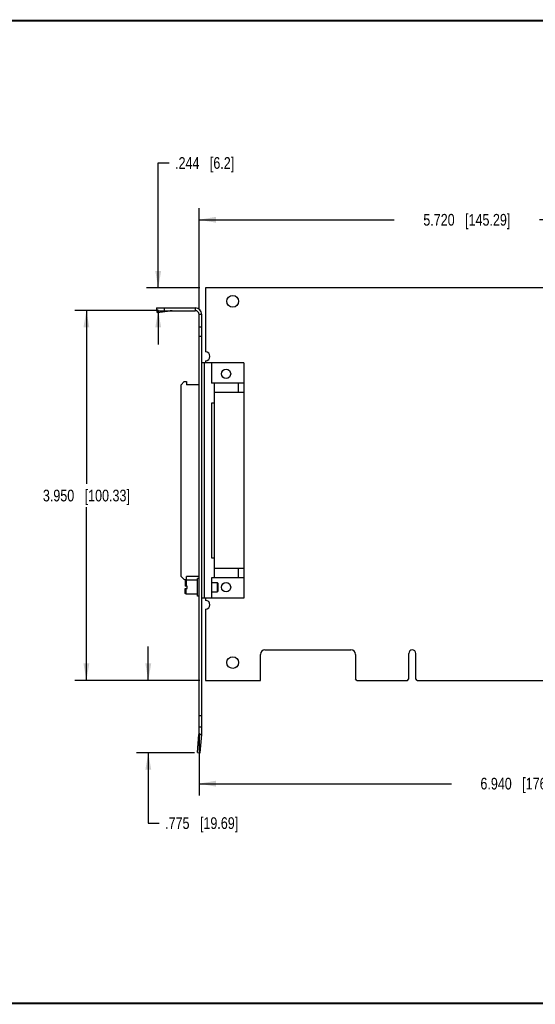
# Model space of a CAD drawing. Header units: inches. Extents: x 0.2 to 16.8, y 0.2 to 10.8.
# Tile 2 of 11: x 5.7 to 11.3, y 0.2 to 10.8. Entities that reach past the tile are written whole.
import ezdxf

# ---------------------------------------------------------------- set-up
doc = ezdxf.new("R2010")
doc.units = ezdxf.units.IN
doc.header["$LTSCALE"] = 0.935
doc.header["$MEASUREMENT"] = 0
doc.layers.get('0').update_dxf_attribs({"linetype": 'CONTINUOUS'})
doc.layers.add('DIMENSIONS', color=7, linetype='CONTINUOUS')
doc.styles.get("Standard").update_dxf_attribs({"font": 'txt', "width": 0.8})
doc.dimstyles.new('DIMSTYLE_1', dxfattribs={"dimtxt": 0.125, "dimasz": 0.18, "dimexe": 0.18, "dimexo": 0.0625, "dimgap": 0.09, "dimtad": 0, "dimtih": 1, "dimtoh": 1, "dimdec": 3, "dimzin": 4, "dimdsep": 46, "dimtxsty": 'STANDARD', "dimblk": '_FILLED', "dimblk1": '_FILLED', "dimblk2": '_FILLED', "dimcen": 0.09, "dimadec": 0, "dimazin": 0, "dimtp": 0.01, "dimtm": 0.01, "dimtfac": 1, "dimtdec": 3, "dimtofl": 0, "dimtmove": 0, "dimatfit": 3, "dimldrblk": '_FILLED', "dimfxl": 1, "dimtolj": 1, "dimtzin": 4, "dimarcsym": 0})

# ---------------------------------------------------------------- blocks, each defined once
blk = doc.blocks.new('_FILLED')
at = {"color": 0, "linetype": 'BYBLOCK'}
blk.add_solid([(0, 0), (-1, 0.174), (-1, -0.174)], dxfattribs=at)
blk = doc.blocks.new('*D1')
at = {"layer": 'DIMENSIONS', "color": 2, "linetype": 'CONTINUOUS'}
for p, q in [((7.226, 7.904), (7.226, 9.238)), ((7.226, 9.238), (7.344, 9.238)), ((7.669, 7.904), (7.101, 7.904)), ((7.229, 7.66), (7.101, 7.66)), ((7.226, 7.66), (7.226, 7.3))]:
    blk.add_line(p, q, dxfattribs=at)
at = {"layer": 'DIMENSIONS', "color": 2, "linetype": 'CONTINUOUS', "xscale": 0.18, "yscale": 0.18, "zscale": 0.18}
for p, rotation in [((7.226, 7.904), 270), ((7.226, 7.66), 90)]:
    blk.add_blockref('_FILLED', p, dxfattribs=dict(at, rotation=rotation))
at = {"layer": 'DIMENSIONS', "color": 2, "linetype": 'CONTINUOUS', "insert": (7.406, 9.3), "char_height": 0.125, "width": 1.025, "attachment_point": 1, "line_spacing_factor": 0.9}
blk.add_mtext('.244{\\Ftxt.shx;\\W1.000000;\\H0.125000; }[6.2]', dxfattribs=at)
blk = doc.blocks.new('*D2')
at = {"layer": 'DIMENSIONS', "color": 2, "linetype": 'CONTINUOUS'}
for p, q in [((7.662, 7.682), (7.662, 8.756)), ((13.382, 7.542), (13.382, 8.756)), ((7.662, 8.631), (9.747, 8.631)), ((13.382, 8.631), (11.297, 8.631))]:
    blk.add_line(p, q, dxfattribs=at)
at = {"layer": 'DIMENSIONS', "color": 2, "linetype": 'CONTINUOUS', "xscale": 0.18, "yscale": 0.18, "zscale": 0.18, "rotation": 180}
blk.add_blockref('_FILLED', (7.662, 8.631), dxfattribs=at)
at = {"layer": 'DIMENSIONS', "color": 2, "linetype": 'CONTINUOUS', "xscale": 0.18, "yscale": 0.18, "zscale": 0.18}
blk.add_blockref('_FILLED', (13.382, 8.631), dxfattribs=at)
at = {"layer": 'DIMENSIONS', "color": 2, "linetype": 'CONTINUOUS', "insert": (10.522, 8.693), "char_height": 0.125, "width": 1.425, "attachment_point": 2, "line_spacing_factor": 0.9}
blk.add_mtext('5.720{\\Ftxt.shx;\\W1.000000;\\H0.125000; }[145.29]', dxfattribs=at)
blk = doc.blocks.new('*D3')
at = {"layer": 'DIMENSIONS', "color": 2, "linetype": 'CONTINUOUS'}
for p, q in [((7.229, 7.66), (6.334, 7.66)), ((6.459, 7.66), (6.459, 5.81)), ((6.459, 3.71), (6.459, 5.56)), ((7.669, 3.71), (6.334, 3.71))]:
    blk.add_line(p, q, dxfattribs=at)
at = {"layer": 'DIMENSIONS', "color": 2, "linetype": 'CONTINUOUS', "xscale": 0.18, "yscale": 0.18, "zscale": 0.18}
for p, rotation in [((6.459, 7.66), 90), ((6.459, 3.71), 270)]:
    blk.add_blockref('_FILLED', p, dxfattribs=dict(at, rotation=rotation))
at = {"layer": 'DIMENSIONS', "color": 2, "linetype": 'CONTINUOUS', "insert": (6.459, 5.747), "char_height": 0.125, "width": 1.425, "attachment_point": 2, "line_spacing_factor": 0.9}
blk.add_mtext('3.950{\\Ftxt.shx;\\W1.000000;\\H0.125000; }[100.33]', dxfattribs=at)
blk = doc.blocks.new('*D4')
at = {"layer": 'DIMENSIONS', "color": 2, "linetype": 'CONTINUOUS'}
for p, q in [((7.12, 3.71), (7.12, 4.07)), ((7.669, 3.71), (6.995, 3.71)), ((7.612, 2.935), (6.995, 2.935)), ((7.12, 2.935), (7.12, 2.185)), ((7.12, 2.185), (7.237, 2.185))]:
    blk.add_line(p, q, dxfattribs=at)
at = {"layer": 'DIMENSIONS', "color": 2, "linetype": 'CONTINUOUS', "xscale": 0.18, "yscale": 0.18, "zscale": 0.18}
for p, rotation in [((7.12, 3.71), 270), ((7.12, 2.935), 90)]:
    blk.add_blockref('_FILLED', p, dxfattribs=dict(at, rotation=rotation))
at = {"layer": 'DIMENSIONS', "color": 2, "linetype": 'CONTINUOUS', "insert": (7.3, 2.247), "char_height": 0.125, "width": 1.225, "attachment_point": 1, "line_spacing_factor": 0.9}
blk.add_mtext('.775{\\Ftxt.shx;\\W1.000000;\\H0.125000; }[19.69]', dxfattribs=at)
blk = doc.blocks.new('*D5')
at = {"layer": 'DIMENSIONS', "color": 2, "linetype": 'CONTINUOUS'}
for p, q in [((14.602, 3.972), (14.602, 2.481)), ((7.662, 3.147), (7.662, 2.481)), ((7.662, 2.606), (10.357, 2.606)), ((14.602, 2.606), (11.907, 2.606))]:
    blk.add_line(p, q, dxfattribs=at)
at = {"layer": 'DIMENSIONS', "color": 2, "linetype": 'CONTINUOUS', "xscale": 0.18, "yscale": 0.18, "zscale": 0.18, "rotation": 180}
blk.add_blockref('_FILLED', (7.662, 2.606), dxfattribs=at)
at = {"layer": 'DIMENSIONS', "color": 2, "linetype": 'CONTINUOUS', "xscale": 0.18, "yscale": 0.18, "zscale": 0.18}
blk.add_blockref('_FILLED', (14.602, 2.606), dxfattribs=at)
at = {"layer": 'DIMENSIONS', "color": 2, "linetype": 'CONTINUOUS', "insert": (11.132, 2.669), "char_height": 0.125, "width": 1.425, "attachment_point": 2, "line_spacing_factor": 0.9}
blk.add_mtext('6.940{\\Ftxt.shx;\\W1.000000;\\H0.125000; }[176.28]', dxfattribs=at)

msp = doc.modelspace()

# ---------------------------------------------------------------- linework, layer by layer
at = {"color": 7, "linetype": 'CONTINUOUS'}
for p, q in [((7.7318, 7.9037), (7.7318, 7.2187)), ((12.4368, 7.9037), (7.7318, 7.9037)), ((7.2092, 7.6875), (7.2104, 7.6691)), ((7.2092, 7.6875), (7.2118, 7.6682)), ((7.2118, 7.6597), (7.2118, 7.6897)), ((7.2118, 7.6897), (7.6218, 7.6897)), ((7.2918, 7.6597), (7.2918, 7.6897)), ((7.6218, 7.6897), (7.6218, 7.6597)), ((7.2143, 7.6402), (7.2104, 7.6691)), ((7.2118, 7.6597), (7.6218, 7.6597)), ((7.2131, 7.6585), (7.2143, 7.6402)), ((7.2131, 7.6585), (7.3547, 7.6585)), ((7.2143, 7.6402), (7.3547, 7.6585)), ((7.6618, 3.1357), (7.6618, 7.6197)), ((7.6918, 7.6197), (7.6618, 7.6197)), ((7.6918, 3.1357), (7.6918, 7.6197)), ((7.6918, 7.4827), (7.6618, 7.4827)), ((7.6918, 7.3827), (7.6618, 7.3827)), ((8.1395, 7.1026), (7.6918, 7.1026)), ((7.7183, 7.1026), (7.7183, 4.5868)), ((7.7318, 7.1247), (7.7318, 7.1026)), ((7.7951, 7.1026), (7.7951, 6.885)), ((8.1395, 7.1026), (8.1395, 4.5868)), ((7.4702, 6.8683), (7.5037, 6.9018)), ((7.4702, 4.8211), (7.4702, 6.8683)), ((7.5037, 6.9018), (7.5293, 6.9018)), ((7.5293, 6.9018), (7.5293, 6.8683)), ((7.6618, 6.8683), (7.5293, 6.8683)), ((8.1395, 6.885), (7.7951, 6.885)), ((7.8265, 4.8043), (7.8265, 6.885)), ((8.0805, 6.885), (8.0805, 6.7856)), ((8.1395, 6.7856), (7.8265, 6.7856)), ((7.7951, 6.6715), (7.7951, 5.0179)), ((7.8265, 6.6715), (7.7951, 6.6715)), ((7.7951, 5.0179), (7.8265, 5.0179)), ((8.1395, 4.9037), (7.8265, 4.9037)), ((8.0805, 4.9037), (8.0805, 4.8043)), ((7.4702, 4.8211), (7.5037, 4.7876)), ((7.5037, 4.7876), (7.5293, 4.7876)), ((7.5228, 4.7797), (7.5138, 4.7707)), ((7.5138, 4.7707), (7.5138, 4.7173)), ((7.5228, 4.7797), (7.5228, 4.7173)), ((7.6468, 4.7797), (7.5228, 4.7797)), ((7.5293, 4.7876), (7.5293, 4.8211)), ((7.6618, 4.8211), (7.5293, 4.8211)), ((7.6468, 4.6097), (7.6468, 4.7997)), ((7.6618, 4.7997), (7.6468, 4.7997)), ((7.7951, 4.8043), (7.7951, 4.5868)), ((8.1395, 4.8043), (7.7951, 4.8043)), ((7.7951, 4.7539), (7.8568, 4.7539)), ((7.8568, 4.7539), (7.8568, 4.6555)), ((7.8568, 4.7539), (7.8618, 4.7489)), ((7.8618, 4.7489), (7.8618, 4.6605)), ((7.5368, 4.7173), (7.5138, 4.7173)), ((7.5138, 4.6387), (7.5138, 4.6903)), ((7.5138, 4.6903), (7.5368, 4.6903)), ((7.5228, 4.6297), (7.5138, 4.6387)), ((7.5228, 4.6297), (7.5228, 4.6903)), ((7.6468, 4.6297), (7.5228, 4.6297)), ((7.5368, 4.6903), (7.5368, 4.7173)), ((7.7951, 4.6555), (7.8568, 4.6555)), ((7.8568, 4.6555), (7.8618, 4.6605)), ((7.6618, 4.6097), (7.6468, 4.6097)), ((8.1395, 4.5868), (7.6918, 4.5868)), ((7.7318, 4.5868), (7.7318, 4.5647)), ((7.7318, 4.4707), (7.7318, 3.7097)), ((8.3648, 4.0347), (9.2848, 4.0347)), ((9.9033, 3.7247), (9.9033, 3.9982)), ((9.9763, 3.7247), (9.9763, 3.9982)), ((8.3178, 3.7097), (8.3178, 3.9877)), ((9.3318, 3.9877), (9.3318, 3.7247)), ((7.7318, 3.7097), (8.3178, 3.7097)), ((9.3468, 3.7097), (9.3318, 3.7247)), ((9.3468, 3.7097), (9.8883, 3.7097)), ((9.8883, 3.7097), (9.9033, 3.7247)), ((9.9913, 3.7097), (9.9763, 3.7247)), ((9.9913, 3.7097), (11.7883, 3.7097)), ((7.6918, 3.3308), (7.6618, 3.3308)), ((7.6918, 3.2097), (7.6618, 3.2097)), ((7.6445, 2.9373), (7.6616, 3.1326)), ((7.6616, 3.1326), (7.6915, 3.13)), ((7.6618, 3.1357), (7.6918, 3.1357)), ((7.6744, 2.9347), (7.6915, 3.13)), ((7.6515, 3.017), (7.6814, 3.0144)), ((7.6445, 2.9373), (7.6744, 2.9347))]:
    msp.add_line(p, q, dxfattribs=at)
at = {"color": 7, "linetype": 'CONTINUOUS', "const_width": 0.02}
for points in [[(16.75, 10.7586), (0.25, 10.7586)], [(0.25, 0.2586), (16.75, 0.2586)]]:
    msp.add_lwpolyline(points, dxfattribs=at)
at = {"color": 7, "linetype": 'CONTINUOUS'}
for centre, radius in [((8.0218, 7.7597), 0.0625), ((7.9508, 6.9845), 0.0492), ((7.9508, 4.7049), 0.0492), ((8.0218, 3.8997), 0.0625)]:
    msp.add_circle(centre, radius, dxfattribs=at)
for centre, radius, start, end in [((7.6218, 7.6197), 0.07, 0, 90), ((7.3768, 7.4548), 0.2048, 90.01352, 96.1856), ((7.6218, 7.6197), 0.04, 0, 90), ((7.7318, 7.1717), 0.047, 270, 90), ((7.7318, 4.5177), 0.047, 270, 90), ((8.3648, 3.9877), 0.047, 90, 180), ((9.2848, 3.9877), 0.047, 0, 90), ((9.9398, 3.9982), 0.0365, 0, 180), ((7.6268, 3.1357), 0.035, 355, 360), ((7.6268, 3.1357), 0.065, 355, 360)]:
    msp.add_arc(centre, radius, start, end, dxfattribs=at)
for points, knots in [([(7.2118, 7.6897), (7.2116, 7.6897), (7.2114, 7.6897), (7.2111, 7.6896), (7.2107, 7.6894), (7.2104, 7.6891), (7.2101, 7.6888), (7.2098, 7.6884), (7.2095, 7.688), (7.2093, 7.6877), (7.2092, 7.6875)], [0, 0, 0, 0, 0.0945189, 0.1927049, 0.297814, 0.4124963, 0.5387748, 0.6781322, 0.8316326, 1, 1, 1, 1]), ([(7.2118, 7.6597), (7.2118, 7.6597), (7.2119, 7.6597), (7.2121, 7.6596), (7.2122, 7.6595), (7.2124, 7.6594), (7.2126, 7.6592), (7.2127, 7.659), (7.2129, 7.6588), (7.213, 7.6586), (7.2131, 7.6585)], [0, 0, 0, 0, 0.0858089, 0.1766708, 0.276839, 0.3895011, 0.5168817, 0.6604937, 0.8213219, 1, 1, 1, 1])]:
    msp.add_open_spline(points, degree=3, knots=knots, dxfattribs=at)

# ---------------------------------------------------------------- dimensions: what is measured, and where the dimension line sits
at = {"layer": 'DIMENSIONS', "color": 2, "linetype": 'CONTINUOUS'}
for base, p1, p2, angle, picture, middle in [((7.2263, 7.9037), (7.1013, 7.6597), (7.6693, 7.9037), 90, '*D1', (7.9188, 9.2378)), ((6.4592, 3.7097), (7.2293, 7.6597), (7.6693, 3.7097), 270, '*D3', (6.3092, 5.6847)), ((7.1199, 2.9347), (7.6693, 3.7097), (7.6119, 2.9347), 270, '*D4', (7.9124, 2.1847)), ((7.6618, 2.6063), (14.6018, 3.9722), (7.6618, 3.1472), 180, '*D5', (10.9818, 2.6063))]:
    dim = msp.add_linear_dim(base=base, p1=p1, p2=p2, angle=angle, dimstyle='DIMSTYLE_1', dxfattribs=at)
    dim.commit()
    dim.dimension.update_dxf_attribs({"geometry": picture, "text_midpoint": middle, "dimtype": 160})
dim = msp.add_linear_dim(base=(13.3818, 8.6308), p1=(7.6618, 7.6822), p2=(13.3818, 7.5422), dimstyle='DIMSTYLE_1', dxfattribs=at)
dim.commit()
dim.dimension.update_dxf_attribs({"geometry": '*D2', "text_midpoint": (10.3718, 8.6308), "dimtype": 160})

doc.saveas('drawing.dxf')
